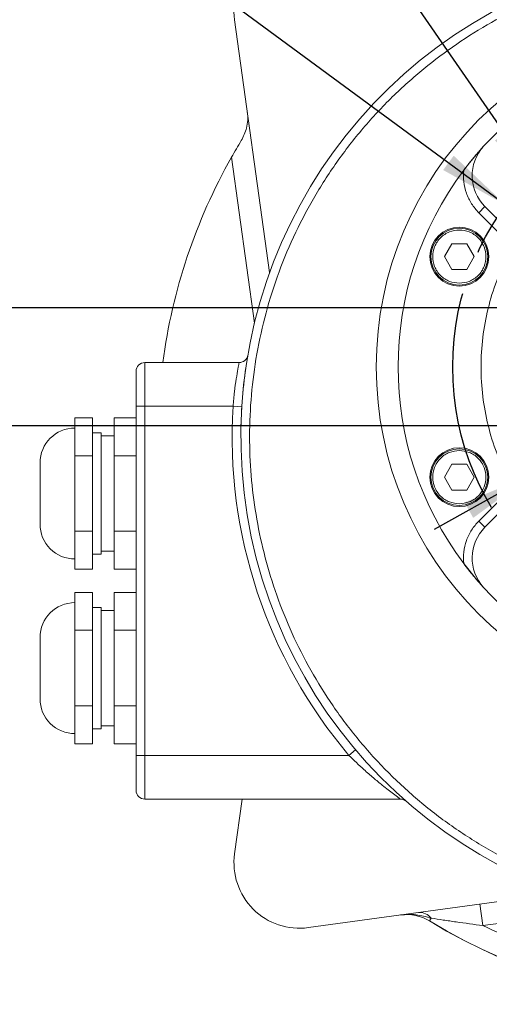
# Model space of a CAD drawing. Header units: millimetres. Extents: x 35 to 405, y 37 to 275.
# Tile 2 of 27: x 77 to 104, y 46 to 103. Entities that reach past the tile are written whole.
import ezdxf

# ---------------------------------------------------------------- set-up
doc = ezdxf.new("R2010")
doc.units = ezdxf.units.MM
doc.header["$PDSIZE"] = -1
doc.linetypes.add('CENTERX2', pattern=[20.32, 12.7, -2.54, 2.54, -2.54])
doc.layers.add('10', color=7, linetype='Continuous')
doc.styles.add('SLDTEXTSTYLE0', font='TXT', dxfattribs={"width": 0.7})
doc.dimstyles.new('SLDDIMSTYLE1', dxfattribs={"dimtxt": 8, "dimasz": 4.08, "dimexe": 0, "dimexo": 0.0625, "dimgap": 2, "dimtad": 0, "dimtih": 1, "dimtoh": 1, "dimlfac": 4, "dimrnd": 1e-09, "dimzin": 12, "dimdsep": 46, "dimtxsty": 'SLDTEXTSTYLE0', "dimsah": 1, "dimcen": 0, "dimadec": 0, "dimazin": 3, "dimtfac": 1, "dimtmove": 0, "dimatfit": 3, "dimfxl": 1, "dimfrac": 2, "dimtolj": 1, "dimtzin": 12, "dimarcsym": 0})
doc.dimstyles.new('SLDDIMSTYLE2', dxfattribs={"dimtxt": 8, "dimasz": 4.08, "dimexe": 0, "dimexo": 0.0625, "dimgap": 2, "dimtad": 0, "dimtih": 1, "dimtoh": 1, "dimlfac": 4, "dimrnd": 1e-09, "dimzin": 12, "dimdsep": 46, "dimtxsty": 'SLDTEXTSTYLE0', "dimsah": 1, "dimcen": 0, "dimadec": 0, "dimazin": 3, "dimtfac": 1, "dimtmove": 0, "dimatfit": 3, "dimfxl": 1, "dimfrac": 2, "dimtolj": 1, "dimtzin": 12, "dimarcsym": 0})
doc.dimstyles.new('SLDDIMSTYLE3', dxfattribs={"dimtxt": 8, "dimasz": 4.08, "dimexe": 0, "dimexo": 0.0625, "dimgap": 2, "dimtad": 2, "dimlfac": 4, "dimrnd": 1e-09, "dimzin": 12, "dimdsep": 46, "dimtxsty": 'SLDTEXTSTYLE0', "dimsah": 1, "dimcen": 0.09, "dimadec": 0, "dimazin": 3, "dimtfac": 1, "dimtmove": 0, "dimatfit": 0, "dimfxl": 1, "dimfrac": 2, "dimtolj": 1, "dimtzin": 12, "dimarcsym": 0})

# ---------------------------------------------------------------- blocks, each defined once
blk = doc.blocks.new('_D_3')
at = {"layer": '10', "transparency": 16777216}
for p, q in [((78.77, 111.376), (57.244, 111.376)), ((104.85, 92.173), (78.77, 111.376)), ((130.014, 73.644), (104.85, 92.173)), ((130.014, 73.644), (135.128, 69.879))]:
    blk.add_line(p, q, dxfattribs=at)
for points in [[(104.85, 92.173), (101.866, 95.001), (101.263, 94.183)], [(130.014, 73.644), (132.999, 70.816), (133.601, 71.634)]]:
    blk.add_solid(points, dxfattribs=at)
at = {"layer": '10', "transparency": 16777216, "char_height": 8, "attachment_point": 1, "style": 'SLDTEXTSTYLE0'}
for s, insert in [('%%c', (57.244, 121.722)), ('125', (66.649, 121.689))]:
    blk.add_mtext(s, dxfattribs=dict(at, insert=insert))
blk = doc.blocks.new('_D_4')
at = {"layer": '10', "transparency": 16777216}
for p, q in [((128.565, 89.123), (168.433, 111.376)), ((168.433, 111.376), (189.959, 111.376)), ((106.299, 76.694), (128.565, 89.123)), ((106.299, 76.694), (100.754, 73.599))]:
    blk.add_line(p, q, dxfattribs=at)
for points in [[(128.565, 89.123), (132.376, 90.668), (131.88, 91.555)], [(106.299, 76.694), (102.489, 75.149), (102.984, 74.262)]]:
    blk.add_solid(points, dxfattribs=at)
at = {"layer": '10', "transparency": 16777216, "char_height": 8, "attachment_point": 1, "style": 'SLDTEXTSTYLE0'}
for s, insert in [('%%c', (170.021, 121.722)), ('102', (179.426, 121.689))]:
    blk.add_mtext(s, dxfattribs=dict(at, insert=insert))
blk = doc.blocks.new('_D_5')
at = {"layer": '10', "color": 0, "lineweight": -2, "transparency": 16777216}
for p, q in [((78.832, 127.886), (82.912, 127.886)), ((82.912, 127.886), (104.788, 96.264))]:
    blk.add_line(p, q, dxfattribs=at)
at = {"layer": '10', "color": 0, "transparency": 16777216}
blk.add_solid([(105.347, 96.651), (104.229, 95.877), (107.109, 92.909)], dxfattribs=at)
at = {"layer": 'Defpoints', "color": 0, "transparency": 16777216}
for p in [(105.658, 95.006), (107.109, 92.909)]:
    blk.add_point(p, dxfattribs=at)
at = {"layer": '10', "color": 0, "transparency": 16777216, "insert": (34.65, 131.97), "char_height": 8, "attachment_point": 1, "style": 'SLDTEXTSTYLE0'}
blk.add_mtext('\\A1;4-M12{\\fGDT|b0|i0|c0|p2;x}22', dxfattribs=at)
blk = doc.blocks.new('_D_8')
at = {"layer": '10', "transparency": 16777216}
for p, q in [((73.35, 86.285), (73.35, 99.932)), ((114.057, 86.285), (71.35, 86.285)), ((73.35, 79.535), (73.35, 86.285)), ((114.057, 79.535), (71.35, 79.535)), ((73.35, 79.535), (73.35, 73.185))]:
    blk.add_line(p, q, dxfattribs=at)
for points in [[(73.35, 86.285), (73.858, 90.365), (72.842, 90.365)], [(73.35, 79.535), (72.842, 75.455), (73.858, 75.455)]]:
    blk.add_solid(points, dxfattribs=at)
at = {"layer": '10', "transparency": 16777216, "char_height": 8, "attachment_point": 1, "rotation": 90, "style": 'SLDTEXTSTYLE0'}
for s, insert in [('(22)', (63.038, 88.743)), ('27', (63.038, 81.732))]:
    blk.add_mtext(s, dxfattribs=dict(at, insert=insert))

msp = doc.modelspace()

# ---------------------------------------------------------------- linework, layer by layer
at = {"color": 7, "linetype": 'Continuous', "lineweight": 18}
for p, q in [((89.3223, 102.791), (91.3216, 88.3051)), ((90.4576, 85.4224), (89.1474, 94.9153)), ((103.6559, 92.0887), (103.3024, 91.7351)), ((103.6559, 92.0887), (105.2016, 90.543)), ((104.848, 90.1895), (103.3024, 91.7351)), ((101.3308, 89.2228), (101.7595, 89.9654)), ((101.7595, 89.9654), (102.617, 89.9654)), ((102.617, 89.9654), (103.0458, 89.2228)), ((101.7595, 88.4802), (101.3308, 89.2228)), ((103.0458, 89.2228), (102.617, 88.4802)), ((102.617, 88.4802), (101.7595, 88.4802)), ((84.1823, 83.1585), (84.1823, 80.6585)), ((89.5845, 83.1585), (84.1823, 83.1585)), ((83.6823, 80.6585), (83.6823, 82.6585)), ((83.6823, 60.6585), (83.6823, 80.6585)), ((84.1823, 80.6585), (83.6823, 80.6585)), ((84.1823, 80.6585), (84.1823, 60.6585)), ((84.1823, 80.6585), (89.2365, 80.6585)), ((89.2365, 80.6585), (89.7356, 80.6276)), ((80.1823, 78.9061), (80.1823, 79.9887)), ((81.1823, 79.9887), (80.1823, 79.9887)), ((81.1823, 77.8236), (81.1823, 79.9887)), ((83.6823, 79.9887), (82.4323, 79.9887)), ((82.4323, 77.8236), (82.4323, 79.9887)), ((81.6826, 79.1283), (81.1823, 79.1283)), ((82.4323, 78.9585), (81.682, 78.9585)), ((80.1823, 77.8236), (80.1823, 78.9061)), ((80.1823, 75.6585), (80.1823, 77.8236)), ((81.1823, 77.8236), (80.1823, 77.8236)), ((81.1823, 73.4935), (81.1823, 77.8236)), ((83.6823, 77.8236), (82.4323, 77.8236)), ((82.4323, 73.4935), (82.4323, 77.8236)), ((101.3308, 76.5943), (101.7595, 77.3369)), ((101.7595, 77.3369), (102.617, 77.3369)), ((102.617, 77.3369), (103.0458, 76.5943)), ((101.7595, 75.8516), (101.3308, 76.5943)), ((103.0458, 76.5943), (102.617, 75.8516)), ((80.1823, 73.4935), (80.1823, 75.6585)), ((102.617, 75.8516), (101.7595, 75.8516)), ((103.3024, 74.0819), (104.848, 75.6276)), ((105.2016, 75.274), (103.6559, 73.7284)), ((103.3024, 74.0819), (103.6559, 73.7284)), ((80.1823, 73.4935), (81.1823, 73.4935)), ((80.1823, 72.4109), (80.1823, 73.4935)), ((81.1823, 71.3284), (81.1823, 73.4935)), ((82.4323, 71.3284), (82.4323, 73.4935)), ((82.4323, 73.4935), (83.6823, 73.4935)), ((80.1823, 71.3284), (80.1823, 72.4109)), ((81.1823, 72.1888), (81.6826, 72.1888)), ((81.682, 72.3585), (82.4323, 72.3585)), ((81.1823, 71.3284), (80.1823, 71.3284)), ((83.6823, 71.3284), (82.4323, 71.3284)), ((80.1823, 68.9061), (80.1823, 69.9887)), ((81.1823, 69.9887), (80.1823, 69.9887)), ((81.1823, 67.8236), (81.1823, 69.9887)), ((83.6823, 69.9887), (82.4323, 69.9887)), ((82.4323, 67.8236), (82.4323, 69.9887)), ((80.1823, 67.8236), (80.1823, 68.9061)), ((81.6826, 69.1283), (81.1823, 69.1283)), ((82.4323, 68.9585), (81.682, 68.9585)), ((80.1823, 65.6585), (80.1823, 67.8236)), ((81.1823, 67.8236), (80.1823, 67.8236)), ((81.1823, 63.4935), (81.1823, 67.8236)), ((83.6823, 67.8236), (82.4323, 67.8236)), ((82.4323, 63.4935), (82.4323, 67.8236)), ((80.1823, 63.4935), (80.1823, 65.6585)), ((80.1823, 63.4935), (81.1823, 63.4935)), ((80.1823, 62.4109), (80.1823, 63.4935)), ((81.1823, 61.3284), (81.1823, 63.4935)), ((82.4323, 63.4935), (83.6823, 63.4935)), ((82.4323, 61.3284), (82.4323, 63.4935)), ((80.1823, 61.3284), (80.1823, 62.4109)), ((81.1823, 62.1888), (81.6826, 62.1888)), ((81.682, 62.3585), (82.4323, 62.3585)), ((81.1823, 61.3284), (80.1823, 61.3284)), ((83.6823, 61.3284), (82.4323, 61.3284)), ((95.8684, 60.6585), (96.2501, 60.9815)), ((83.6823, 58.6585), (83.6823, 60.6585)), ((84.1823, 60.6585), (83.6823, 60.6585)), ((84.1823, 60.6585), (84.1823, 58.1585)), ((95.8684, 60.6585), (84.1823, 60.6585)), ((84.1823, 58.1585), (98.8178, 58.1585)), ((89.7546, 58.1585), (89.3223, 55.0261)), ((93.5498, 50.7986), (108.0357, 52.7979)), ((103.5412, 50.9157), (103.3703, 52.1539)), ((110.9184, 51.9339), (103.5412, 50.9157)), ((100.57, 51.3392), (100.4747, 51.1833))]:
    msp.add_line(p, q, dxfattribs=at)
at = {"color": 7, "linetype": 'Continuous', "lineweight": 18, "flags": 128}
for points in [[(103.5762, 95.5407), (102.7729, 94.599), (102.44, 94.1688)], [(102.44, 71.6482), (103.1852, 70.7191), (103.5762, 70.2763)]]:
    msp.add_lwpolyline(points, dxfattribs=at)
at = {"color": 7, "linetype": 'Continuous', "lineweight": 18}
for centre, radius in [((117.4323, 82.9085), 20), ((102.1883, 89.2228), 1.6875), ((102.1883, 89.2228), 1.625), ((102.1883, 76.5943), 1.6875), ((102.1883, 76.5943), 1.625)]:
    msp.add_circle(centre, radius, dxfattribs=at)
for centre, radius, start, end in [((93.0371, 103.3037), 3.75, 82.1419, 187.8581), ((117.4323, 78.9085), 27.75, 108.56474, 71.43526), ((117.4323, 82.9085), 18.75, 132.35464, 137.64536), ((105.4237, 93.8564), 2.5, 137.64536, 225), ((117.4323, 78.9085), 32.5, 150.49387, 172.48595), ((117.4323, 82.9085), 18.75, 143.0907, 216.9093), ((89.5845, 83.6585), 0.5, 270, 350.32022), ((84.1823, 82.6585), 0.5, 90, 180), ((117.4323, 78.9085), 27.75, 171.76531, 180), ((117.4323, 78.9085), 28.25, 176.44843, 220.24202), ((80.1823, 77.4085), 2, 90.01803, 180), ((80.1823, 73.9085), 2, 180, 270.01803), ((105.4237, 71.9606), 2.5, 135, 222.35464), ((117.4323, 82.9085), 18.75, 222.35464, 227.64536), ((80.1823, 67.4085), 2, 90.01803, 180), ((80.1823, 63.9085), 2, 180, 270.01803), ((84.1823, 58.6585), 0.5, 180, 270), ((98.8178, 57.6585), 0.5, 48.78239, 90), ((93.0371, 54.5133), 3.75, 172.1419, 277.8581), ((99.1702, 49.0506), 2.5, 58.54876, 97.8581), ((99.9103, 50.8464), 0.8234, 36.75928, 94.74145), ((117.4323, 78.9085), 32.5, 238.54876, 301.45124), ((117.4323, 78.9085), 32.4933, 238.54876, 301.45124)]:
    msp.add_arc(centre, radius, start, end, dxfattribs=at)
for points, knots in [([(117.4323, 51.6585), (116.6821, 51.6763), (115.1817, 51.712), (112.9115, 52.0057), (110.6382, 52.483), (108.3618, 53.1757), (106.1261, 54.0749), (103.9463, 55.1871), (101.8586, 56.5017), (99.8906, 58.0063), (98.0674, 59.6834), (96.4105, 61.5114), (94.937, 63.4651), (93.6633, 65.5109), (92.5869, 67.6328), (91.7195, 69.7883), (91.0468, 71.9749), (90.5652, 74.1753), (90.2658, 76.4077), (90.1508, 78.6926), (90.2294, 81.0147), (90.5158, 83.3767), (91.0136, 85.7346), (91.7307, 88.0742), (92.6632, 90.3583), (93.8036, 92.5575), (95.1389, 94.6441), (96.6516, 96.5931), (98.32, 98.3832), (100.1139, 99.9923), (102.0166, 101.4213), (103.9899, 102.6467), (106.023, 103.6986), (107.4209, 104.2448), (108.1198, 104.5179)], [0, 0, 0, 0, 0.0295732, 0.0591455, 0.0901114, 0.1210755, 0.152849, 0.1850115, 0.2174388, 0.25, 0.2825613, 0.3149885, 0.347151, 0.3789245, 0.4098903, 0.4408545, 0.4704281, 0.5, 0.5295736, 0.5591455, 0.5901114, 0.6210755, 0.652849, 0.6850115, 0.7174388, 0.75, 0.7825613, 0.8149885, 0.847151, 0.8789245, 0.9098903, 0.9408545, 0.9704277, 1, 1, 1, 1]), ([(89.707, 95.8661), (89.8242, 96.1052), (90.0147, 96.494), (90.0838, 97.049), (90.0723, 97.3567), (90.051, 97.511), (90.0508, 97.5124)], [0, 0, 0, 0, 0.4394593, 0.7149525, 0.9975102, 1, 1, 1, 1]), ([(89.1474, 94.9153), (89.2395, 95.0763), (89.427, 95.4041), (89.6126, 95.7103), (89.707, 95.8661)], [0, 0, 0, 0, 0.4910554, 1, 1, 1, 1]), ([(102.44, 94.1688), (102.5007, 94.2489), (102.6239, 94.4112), (102.813, 94.6502), (103.001, 94.8807), (103.1848, 95.0984), (103.3742, 95.317), (103.505, 95.4618), (103.5762, 95.5407)], [0, 0, 0, 0, 0.1617098, 0.3281696, 0.4995449, 0.6596282, 0.8144886, 1, 1, 1, 1]), ([(103.3024, 91.7351), (103.1568, 91.9003), (102.8621, 92.235), (102.575, 92.847), (102.4127, 93.5033), (102.431, 93.9488), (102.44, 94.1688)], [0, 0, 0, 0, 0.2468821, 0.5, 0.7531179, 1, 1, 1, 1]), ([(102.1883, 87.6978), (101.9964, 87.7182), (101.7014, 87.7495), (101.3462, 87.9397), (101.1022, 88.1365), (100.9041, 88.3808), (100.7199, 88.7359), (100.6264, 89.2228), (100.7199, 89.7098), (100.9041, 90.0648), (101.1022, 90.3091), (101.3462, 90.5059), (101.7014, 90.6961), (101.9964, 90.7274), (102.1883, 90.7478)], [0, 0, 0, 0, 0.1197284, 0.1841803, 0.25, 0.3158197, 0.3802716, 0.5, 0.6197284, 0.6841803, 0.75, 0.8158197, 0.8802716, 1, 1, 1, 1]), ([(102.1883, 90.7478), (102.3801, 90.7274), (102.6752, 90.6961), (103.0303, 90.5059), (103.2743, 90.3091), (103.4724, 90.0648), (103.6566, 89.7098), (103.7501, 89.2228), (103.6566, 88.7359), (103.4724, 88.3808), (103.2743, 88.1365), (103.0303, 87.9397), (102.6752, 87.7495), (102.3801, 87.7182), (102.1883, 87.6978)], [0, 0, 0, 0, 0.1197284, 0.1841803, 0.25, 0.3158197, 0.3802716, 0.5, 0.6197284, 0.6841803, 0.75, 0.8158197, 0.8802716, 1, 1, 1, 1]), ([(104.9846, 76.5012), (104.7532, 76.9904), (104.2854, 77.9792), (103.8051, 79.5668), (103.4998, 81.2186), (103.3984, 82.9085), (103.4998, 84.5985), (103.8051, 86.2503), (104.2854, 87.8379), (104.7532, 88.8267), (104.9846, 89.3159)], [0, 0, 0, 0, 0.1219034, 0.2464229, 0.3727497, 0.5, 0.6272503, 0.7535771, 0.8780966, 1, 1, 1, 1]), ([(89.2365, 80.6585), (89.2612, 80.9401), (89.3104, 81.5035), (89.4173, 82.2522), (89.516, 82.8183), (89.5759, 83.1167), (89.5821, 83.1468), (89.5845, 83.1585)], [0, 0, 0, 0, 0.2149688, 0.4300576, 0.6461911, 0.8616574, 1, 1, 1, 1]), ([(102.1883, 75.0693), (101.9964, 75.0896), (101.7014, 75.121), (101.3462, 75.3111), (101.1022, 75.5079), (100.9041, 75.7523), (100.7199, 76.1073), (100.6264, 76.5943), (100.7199, 77.0812), (100.9041, 77.4363), (101.1022, 77.6806), (101.3462, 77.8774), (101.7014, 78.0675), (101.9964, 78.0989), (102.1883, 78.1193)], [0, 0, 0, 0, 0.1197284, 0.1841803, 0.25, 0.3158197, 0.3802716, 0.5, 0.6197284, 0.6841803, 0.75, 0.8158197, 0.8802716, 1, 1, 1, 1]), ([(102.1883, 78.1193), (102.3801, 78.0989), (102.6752, 78.0675), (103.0303, 77.8774), (103.2743, 77.6806), (103.4724, 77.4363), (103.6566, 77.0812), (103.7501, 76.5943), (103.6566, 76.1073), (103.4724, 75.7523), (103.2743, 75.5079), (103.0303, 75.3111), (102.6752, 75.121), (102.3801, 75.0896), (102.1883, 75.0693)], [0, 0, 0, 0, 0.1197284, 0.1841803, 0.25, 0.3158197, 0.3802716, 0.5, 0.6197284, 0.6841803, 0.75, 0.8158197, 0.8802716, 1, 1, 1, 1]), ([(78.1823, 73.9085), (78.1823, 73.9319), (78.1823, 73.9679), (78.1823, 74.1861), (78.1823, 74.4119), (78.1823, 74.6923), (78.1823, 75.0997), (78.1823, 75.6585), (78.1823, 76.2173), (78.1823, 76.6248), (78.1823, 76.9051), (78.1823, 77.131), (78.1823, 77.3492), (78.1823, 77.3852), (78.1823, 77.4085)], [0, 0, 0, 0, 0.1197284, 0.1841803, 0.25, 0.3158197, 0.3802716, 0.5, 0.6197284, 0.6841803, 0.75, 0.8158197, 0.8802716, 1, 1, 1, 1]), ([(102.44, 71.6482), (102.431, 71.8682), (102.4127, 72.3138), (102.575, 72.97), (102.8621, 73.5821), (103.1568, 73.9167), (103.3024, 74.0819)], [0, 0, 0, 0, 0.2468821, 0.5, 0.7531179, 1, 1, 1, 1]), ([(103.5762, 70.2763), (103.5046, 70.3557), (103.374, 70.5003), (103.1846, 70.7188), (102.9716, 70.9714), (102.7219, 71.2786), (102.5339, 71.5251), (102.44, 71.6482)], [0, 0, 0, 0, 0.1865749, 0.34002018, 0.50061278, 0.75054286, 1, 1, 1, 1]), ([(78.1823, 63.9085), (78.1823, 63.9319), (78.1823, 63.9679), (78.1823, 64.1861), (78.1823, 64.4119), (78.1823, 64.6923), (78.1823, 65.0997), (78.1823, 65.6585), (78.1823, 66.2173), (78.1823, 66.6248), (78.1823, 66.9051), (78.1823, 67.131), (78.1823, 67.3492), (78.1823, 67.3852), (78.1823, 67.4085)], [0, 0, 0, 0, 0.1197284, 0.1841803, 0.25, 0.3158197, 0.3802716, 0.5, 0.6197284, 0.6841803, 0.75, 0.8158197, 0.8802716, 1, 1, 1, 1]), ([(98.8178, 58.1585), (98.7992, 58.172), (98.7794, 58.1864), (98.639, 58.2899), (98.4511, 58.4297), (98.1175, 58.6859), (97.732, 58.9915), (97.2646, 59.3783), (96.6211, 59.937), (96.1547, 60.3841), (95.8684, 60.6585)], [0, 0, 0, 0, 0.12201399, 0.12994353, 0.26231355, 0.36457526, 0.46959479, 0.61477778, 0.76352043, 1, 1, 1, 1]), ([(100.57, 51.3392), (100.2867, 51.4204), (99.72, 51.5827), (99.1256, 51.5456), (98.8284, 51.5271)], [0, 0, 0, 0, 0.4999226, 1, 1, 1, 1]), ([(103.5412, 50.9157), (103.0305, 50.9854), (102.2644, 51.0899), (101.2573, 51.2367), (100.7989, 51.3051), (100.57, 51.3392)], [0, 0, 0, 0, 0.5002836, 0.7505666, 1, 1, 1, 1]), ([(103.5412, 50.9157), (104.2629, 50.5772), (105.709, 49.8989), (107.9724, 49.0948), (110.291, 48.4525), (112.6534, 47.9972), (115.0384, 47.7114), (116.6353, 47.6761), (117.4323, 47.6585)], [0, 0, 0, 0, 0.1660901, 0.3327957, 0.5, 0.6671959, 0.8339057, 1, 1, 1, 1])]:
    msp.add_open_spline(points, degree=3, knots=knots, dxfattribs=at)
for points in [[(81.6823, 72.1888), (81.6823, 72.2017), (81.6823, 72.2275), (81.6823, 72.4339), (81.6823, 72.7545), (81.6823, 73.1894), (81.6823, 73.7184), (81.6823, 74.3222), (81.6823, 74.9773), (81.6823, 75.6585), (81.6823, 76.3398), (81.6823, 76.9949), (81.6823, 77.5987), (81.6823, 78.1277), (81.6823, 78.5625), (81.6823, 78.8832), (81.6823, 79.0895), (81.6823, 79.1154), (81.6823, 79.1283)], [(81.6823, 62.1888), (81.6823, 62.2017), (81.6823, 62.2275), (81.6823, 62.4339), (81.6823, 62.7545), (81.6823, 63.1894), (81.6823, 63.7184), (81.6823, 64.3222), (81.6823, 64.9773), (81.6823, 65.6585), (81.6823, 66.3398), (81.6823, 66.9949), (81.6823, 67.5987), (81.6823, 68.1277), (81.6823, 68.5625), (81.6823, 68.8832), (81.6823, 69.0895), (81.6823, 69.1154), (81.6823, 69.1283)]]:
    msp.add_open_spline(points, degree=3, dxfattribs=at)
at = {"layer": '10', "linetype": 'CENTERX2'}
msp.add_circle((117.4323, 82.9085), 15.625, dxfattribs=at)

# ---------------------------------------------------------------- dimensions: what is measured, and where the dimension line sits
at = {"layer": '10'}
dim = msp.add_diameter_dim_2p(p1=(105.6584, 95.0056), p2=(107.1091, 92.9085), text='4-M12{\\fGDT|b0|i0|c0|p2;x}22', dimstyle='SLDDIMSTYLE2', override={"dimpost": '<>'}, dxfattribs=at)
dim.commit()
dim.dimension.update_dxf_attribs({"geometry": '_D_5', "text_midpoint": (55.7411, 127.8856), "dimtype": 163})
for p1, p2, picture, middle in [((104.8501, 92.173), (130.0144, 73.6441), '_D_3', (67.2134, 117.3484)), ((128.5654, 89.1228), (106.2992, 76.6943), '_D_4', (179.9898, 117.3484))]:
    dim = msp.add_diameter_dim_2p(p1=p1, p2=p2, dimstyle='SLDDIMSTYLE1', dxfattribs=at)
    dim.commit()
    dim.dimension.update_dxf_attribs({"geometry": picture, "text_midpoint": middle, "dimtype": 163})
dim = msp.add_linear_dim(base=(73.3501, 86.2854), p1=(114.057, 79.5354), p2=(114.057, 86.2854), angle=90, text='<>(22)', dimstyle='SLDDIMSTYLE3', dxfattribs=at)
dim.commit()
dim.dimension.update_dxf_attribs({"geometry": '_D_8', "text_midpoint": (73.3501, 90.8319), "dimtype": 160})

doc.saveas('drawing.dxf')
